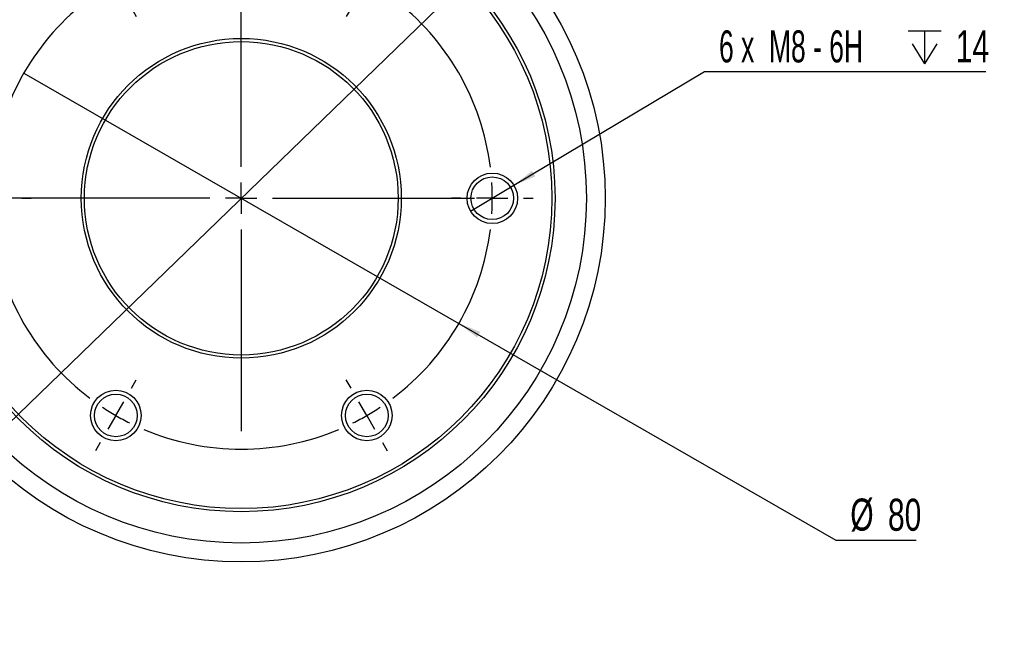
# Model space of a CAD drawing. Header units: millimetres. Extents: x 50 to 324, y 112 to 223.
# Tile 2 of 4: x 104 to 212, y 112 to 180. Entities that reach past the tile are written whole.
import ezdxf

# ---------------------------------------------------------------- set-up
doc = ezdxf.new("R2010")
doc.units = ezdxf.units.MM
doc.layers.add('10', color=7, linetype='Continuous')
doc.styles.add('SLDTEXTSTYLE0', font='TXT', dxfattribs={"width": 0.7})
doc.styles.add('SLDTEXTSTYLE1', font='TXT', dxfattribs={"width": 0.616667})
doc.dimstyles.new('SLDDIMSTYLE0', dxfattribs={"dimtxt": 3.5, "dimasz": 2.5, "dimexe": 0, "dimexo": 0.0625, "dimgap": 0.875, "dimtad": 0, "dimtih": 1, "dimtoh": 1, "dimdec": 6, "dimlfac": 1.46, "dimrnd": 1e-09, "dimzin": 12, "dimdsep": 46, "dimtxsty": 'SLDTEXTSTYLE0', "dimblk1": 'NONE', "dimsah": 1, "dimcen": 0, "dimadec": 0, "dimazin": 3, "dimtfac": 1, "dimtmove": 0, "dimatfit": 3, "dimldrblk": 'NONE', "dimfxl": 0, "dimfrac": 2, "dimtolj": 1, "dimtzin": 12, "dimarcsym": 0})
doc.dimstyles.new('SLDDIMSTYLE1', dxfattribs={"dimtxt": 3.5, "dimasz": 2.5, "dimexe": 0, "dimexo": 0.0625, "dimgap": 0.875, "dimtad": 0, "dimtih": 1, "dimtoh": 1, "dimlfac": 1.46, "dimrnd": 1e-09, "dimzin": 12, "dimdsep": 46, "dimtxsty": 'SLDTEXTSTYLE0', "dimblk1": 'NONE', "dimsah": 1, "dimcen": 0, "dimadec": 0, "dimazin": 3, "dimtfac": 1, "dimtmove": 0, "dimatfit": 3, "dimldrblk": 'NONE', "dimfxl": 0, "dimfrac": 2, "dimtolj": 1, "dimtzin": 12, "dimarcsym": 0})

# ---------------------------------------------------------------- blocks, each defined once
blk = doc.blocks.new('SW_SYMBOL_HOLE_DEPTH')
at = {"layer": '10', "color": 0}
for p, q in [((0, 875), (800, 875)), ((400, 875), (400, 75)), ((100, 555), (400, 75)), ((700, 555), (400, 75))]:
    blk.add_line(p, q, dxfattribs=at)
blk = doc.blocks.new('_D')
at = {"layer": '10'}
for p, q in [((158.41, 161.96), (179.21, 174.38)), ((179.21, 174.38), (209.93, 174.38)), ((153.68, 159.13), (158.41, 161.96))]:
    blk.add_line(p, q, dxfattribs=at)
blk.add_solid([(158.41, 161.96), (160.74, 162.94), (160.38, 163.54)], dxfattribs=at)
at = {"layer": '10', "xscale": 0.004511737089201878, "yscale": 0.004511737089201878, "zscale": 0.004511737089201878}
blk.add_blockref('SW_SYMBOL_HOLE_DEPTH', (201.43, 174.9), dxfattribs=at)
at = {"layer": '10', "char_height": 3.5, "attachment_point": 1}
for s, insert, style in [('6 x  M8 - 6H', (180.8, 178.89), 'SLDTEXTSTYLE1'), ('14', (206.64, 178.89), 'SLDTEXTSTYLE0')]:
    blk.add_mtext(s, dxfattribs=dict(at, insert=insert, style=style))
blk = doc.blocks.new('_None')
blk = doc.blocks.new('_D_1')
at = {"layer": '10'}
for p, q in [((104.9, 174.21), (152.4, 146.88)), ((152.4, 146.88), (193.54, 123.21)), ((193.54, 123.21), (202.31, 123.21))]:
    blk.add_line(p, q, dxfattribs=at)
blk.add_solid([(152.4, 146.88), (154.39, 145.33), (154.74, 145.94)], dxfattribs=at)
at = {"layer": '10', "char_height": 3.5, "attachment_point": 1, "style": 'SLDTEXTSTYLE0'}
for s, insert in [('%%c', (195.13, 127.74)), ('80', (199.24, 127.72))]:
    blk.add_mtext(s, dxfattribs=dict(at, insert=insert))
blk = doc.blocks.new('_D_2')
at = {"layer": '10'}
for p, q in [((157.18, 188.19), (100.12, 132.9)), ((100.12, 132.9), (79.12, 112.55)), ((79.12, 112.55), (68.82, 112.55))]:
    blk.add_line(p, q, dxfattribs=at)
blk.add_solid([(100.12, 132.9), (98.08, 131.41), (98.57, 130.91)], dxfattribs=at)
at = {"layer": '10', "char_height": 3.5, "attachment_point": 1, "style": 'SLDTEXTSTYLE0'}
for s, insert in [('%%c', (68.82, 117.08)), ('116', (72.93, 117.06))]:
    blk.add_mtext(s, dxfattribs=dict(at, insert=insert))
blk = doc.blocks.new('SW_CENTERMARKSYMBOL_0')
at = {"layer": '10', "color": 0}
for p, q in [((-1.71, 2.97), (-2.23, 3.87)), ((29.11, 2.97), (29.63, 3.87)), ((0, 0), (-0.86, 1.48)), ((13.7, -20.3), (13.7, 1.71)), ((27.4, 0), (28.25, 1.48)), ((0, 0), (0.86, -1.48)), ((27.4, 0), (26.54, -1.48)), ((1.71, -2.97), (2.23, -3.87)), ((25.68, -2.97), (25.16, -3.87)), ((13.7, -23.73), (13.7, -22.01)), ((-17.12, -23.73), (-18.17, -23.73)), ((-13.7, -23.73), (-15.41, -23.73)), ((-13.7, -23.73), (-11.99, -23.73)), ((10.27, -23.73), (-11.74, -23.73)), ((-10.27, -23.73), (-9.23, -23.73)), ((13.7, -23.73), (11.99, -23.73)), ((13.7, -23.73), (13.7, -25.44)), ((13.7, -23.73), (15.41, -23.73)), ((17.12, -23.73), (39.14, -23.73)), ((37.67, -23.73), (36.63, -23.73)), ((41.1, -23.73), (39.38, -23.73)), ((41.1, -23.73), (42.81, -23.73)), ((44.52, -23.73), (45.57, -23.73)), ((13.7, -27.15), (13.7, -49.17)), ((1.71, -44.49), (2.23, -43.58)), ((25.68, -44.49), (25.16, -43.58)), ((0, -47.45), (0.86, -45.97)), ((27.4, -47.45), (26.54, -45.97)), ((0, -47.45), (-0.86, -48.94)), ((27.4, -47.45), (28.25, -48.94)), ((-1.71, -50.42), (-2.23, -51.32)), ((29.11, -50.42), (29.63, -51.32))]:
    blk.add_line(p, q, dxfattribs=at)
for start, end in [(67.162, 112.838), (120, 123.581), (116.419, 120), (60, 63.581), (56.419, 60), (127.162, 172.838), (7.162, 52.838), (176.419, 180), (0, 3.581), (180, 183.581), (356.419, 0), (187.162, 232.838), (307.162, 352.838), (236.419, 240), (300, 303.581), (240, 243.581), (296.419, 300), (247.162, 292.838)]:
    blk.add_arc((13.7, -23.73), 27.4, start, end, dxfattribs=at)

msp = doc.modelspace()

# ---------------------------------------------------------------- linework, layer by layer
at = {"color": 7, "linetype": 'Continuous', "lineweight": 25}
for centre, radius in [((128.64764417, 160.54463896), 39.7260274), ((128.64764417, 160.54463896), 37.67123288), ((128.64764417, 160.54463896), 34.24657534), ((128.64764417, 160.54463896), 33.90410959), ((128.64764417, 160.54463896), 17.46575342), ((128.64764417, 160.54463896), 17.12328767), ((156.04490444, 160.54463896), 2.75684932), ((156.04490444, 160.54463896), 2.32876712), ((114.94901403, 136.81791557), 2.75684932), ((114.94901403, 136.81791557), 2.32876712), ((142.3462743, 136.81791557), 2.75684932), ((142.3462743, 136.81791557), 2.32876712)]:
    msp.add_circle(centre, radius, dxfattribs=at)

# ---------------------------------------------------------------- block references
at = {"layer": '10'}
msp.add_blockref('SW_CENTERMARKSYMBOL_0', (114.94901403, 184.27136235), dxfattribs=at)

# ---------------------------------------------------------------- dimensions: what is measured, and where the dimension line sits
for p1, p2, picture, middle in [((157.17574189, 188.19070366), (100.11954645, 132.89857426), '_D_2', (73.17497593, 114.72271721)), ((104.89996811, 174.20691374), (152.39532023, 146.88236417), '_D_1', (198.72111486, 125.38284601))]:
    dim = msp.add_diameter_dim_2p(p1=p1, p2=p2, dimstyle='SLDDIMSTYLE1', dxfattribs=at)
    dim.commit()
    dim.dimension.update_dxf_attribs({"geometry": picture, "text_midpoint": middle, "dimtype": 163})
dim = msp.add_diameter_dim_2p(p1=(153.67820387, 159.1307979), p2=(158.41160501, 161.95848002), text='6 x  M8 - 6H {\\fGDT;x} 14\\P', dimstyle='SLDDIMSTYLE0', override={"dimpost": '<>'}, dxfattribs=at)
dim.commit()
dim.dimension.update_dxf_attribs({"geometry": '_D', "text_midpoint": (195.36512768, 176.54738408), "dimtype": 163})

doc.saveas('drawing.dxf')
